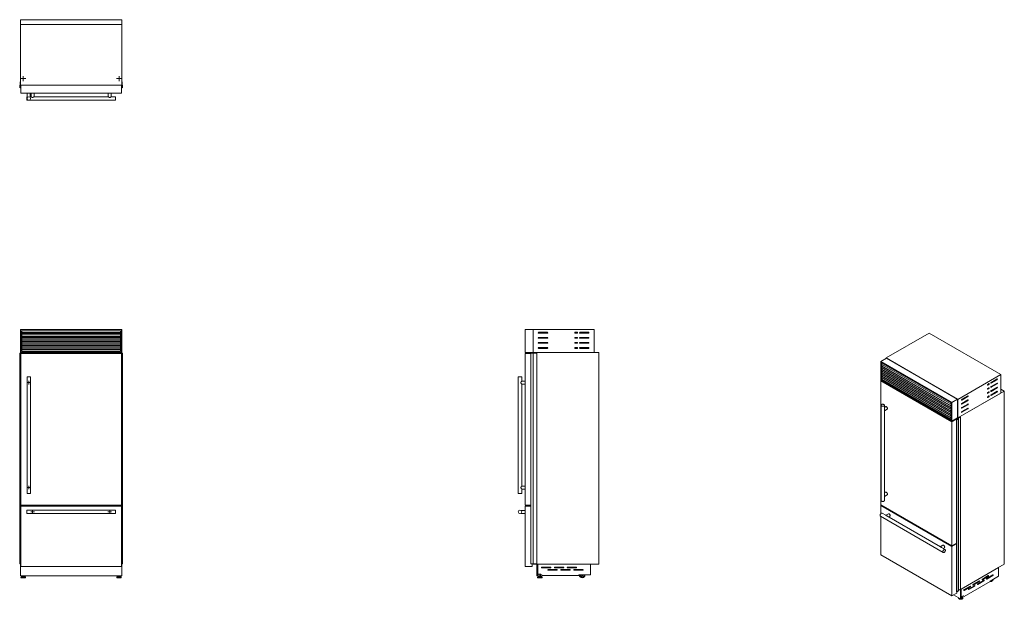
# Model space of a CAD drawing. Header units: millimetres. Extents: x 224 to 1064, y 149 to 645.
import ezdxf

# ---------------------------------------------------------------- set-up
doc = ezdxf.new("R2010")
doc.units = ezdxf.units.MM

# ---------------------------------------------------------------- blocks, each defined once
blk = doc.blocks.new('SW_CENTERMARKSYMBOL_0')
at = {"color": 0, "linetype": 'Continuous', "lineweight": 0}
for p, q in [((-0.5, 0), (-1.5, 0)), ((0, 0), (-0.25, 0)), ((0, 0.5), (0, 1.5)), ((0, 0), (0, 0.25)), ((0, 0), (0, -0.25)), ((0, 0), (0.25, 0)), ((0.5, 0), (1.5, 0)), ((0, -0.5), (0, -1.5))]:
    blk.add_line(p, q, dxfattribs=at)
blk = doc.blocks.new('SW_CENTERMARKSYMBOL_1')
at = {"color": 0, "linetype": 'Continuous', "lineweight": 0}
for p, q in [((-0.5, 0), (-1.5, 0)), ((0, 0), (-0.25, 0)), ((0, 0.5), (0, 1.5)), ((0, 0), (0, 0.25)), ((0, 0), (0, -0.25)), ((0, 0), (0.25, 0)), ((0.5, 0), (1.5, 0)), ((0, -0.5), (0, -1.5))]:
    blk.add_line(p, q, dxfattribs=at)
blk = doc.blocks.new('SW_CENTERMARKSYMBOL_2')
at = {"color": 0, "linetype": 'Continuous', "lineweight": 0}
for p, q in [((-0.5, 0), (-1.5, 0)), ((0, 0), (-0.25, 0)), ((0, 0.5), (0, 1.5)), ((0, 0), (0, 0.25)), ((0, 0), (0, -0.25)), ((0, 0), (0.25, 0)), ((0.5, 0), (1.5, 0)), ((0, -0.5), (0, -1.5))]:
    blk.add_line(p, q, dxfattribs=at)
blk = doc.blocks.new('SW_CENTERMARKSYMBOL_3')
at = {"color": 0, "linetype": 'Continuous', "lineweight": 0}
for p, q in [((-0.5, 0), (-1.5, 0)), ((0, 0), (-0.25, 0)), ((0, 0.5), (0, 1.5)), ((0, 0), (0, 0.25)), ((0, 0), (0, -0.25)), ((0, 0), (0.25, 0)), ((0.5, 0), (1.5, 0)), ((0, -0.5), (0, -1.5))]:
    blk.add_line(p, q, dxfattribs=at)
blk = doc.blocks.new('SW_CENTERMARKSYMBOL_4')
at = {"color": 0, "linetype": 'Continuous', "lineweight": 0}
for p, q in [((-0.5, 0), (-2.133, 0)), ((0, 0), (-0.25, 0)), ((0, 0.5), (0, 2.133)), ((0, 0), (0, 0.25)), ((0, 0), (0, -0.25)), ((0, 0), (0.25, 0)), ((0.5, 0), (2.133, 0)), ((0, -0.5), (0, -2.133))]:
    blk.add_line(p, q, dxfattribs=at)
blk = doc.blocks.new('SW_CENTERMARKSYMBOL_5')
at = {"color": 0, "linetype": 'Continuous', "lineweight": 0}
for p, q in [((-0.5, 0), (-2.133, 0)), ((0, 0), (-0.25, 0)), ((0, 0.5), (0, 2.133)), ((0, 0), (0, 0.25)), ((0, 0), (0, -0.25)), ((0, 0), (0.25, 0)), ((0.5, 0), (2.133, 0)), ((0, -0.5), (0, -2.133))]:
    blk.add_line(p, q, dxfattribs=at)

msp = doc.modelspace()

# ---------------------------------------------------------------- linework, layer by layer
at = {"color": 7, "linetype": 'Continuous', "lineweight": 15}
for p, q in [((310.82, 644.69), (224.22, 644.69)), ((224.22, 644.69), (224.22, 640.69)), ((224.22, 640.69), (224.22, 588.69)), ((310.82, 640.69), (224.22, 640.69)), ((310.82, 644.69), (310.82, 640.69)), ((310.82, 588.69), (310.82, 640.69)), ((223.58, 588.64), (223.58, 586.66)), ((223.98, 588.64), (223.58, 588.64)), ((224.08, 591.69), (224.08, 588.74)), ((224.22, 591.69), (224.08, 591.69)), ((224.22, 588.64), (224.22, 588.69)), ((224.22, 588.69), (310.82, 588.69)), ((310.47, 588.69), (224.58, 588.69)), ((224.58, 581.79), (224.58, 588.69)), ((310.47, 581.79), (310.47, 588.69)), ((310.97, 591.69), (310.82, 591.69)), ((310.82, 588.69), (310.82, 588.64)), ((310.97, 588.74), (310.97, 591.69)), ((311.47, 588.64), (311.07, 588.64)), ((311.47, 586.66), (311.47, 588.64)), ((223.58, 586.66), (223.77, 586.66)), ((223.78, 586.84), (223.78, 588.34)), ((223.79, 586.64), (223.79, 586.63)), ((223.88, 588.44), (224.58, 588.44)), ((224.52, 588.56), (224.32, 588.56)), ((224.58, 581.79), (310.47, 581.79)), ((230.08, 581.79), (230.08, 578.22)), ((232.58, 578.23), (232.58, 581.79)), ((233.33, 581.79), (233.33, 578.89)), ((235.83, 578.89), (235.83, 581.79)), ((299.22, 581.79), (299.22, 578.89)), ((301.72, 578.89), (301.72, 581.79)), ((310.47, 588.44), (311.17, 588.44)), ((310.73, 588.56), (310.53, 588.56)), ((311.26, 586.63), (311.26, 586.64)), ((311.27, 588.34), (311.27, 586.84)), ((311.28, 586.66), (311.47, 586.66)), ((230.08, 578.89), (229.58, 578.89)), ((229.58, 578.89), (229.58, 575.89)), ((229.58, 575.89), (305.47, 575.89)), ((233.33, 578.89), (232.58, 578.89)), ((299.22, 578.89), (235.82, 578.89)), ((305.47, 578.89), (301.72, 578.89)), ((305.47, 578.89), (305.47, 577.39)), ((305.47, 577.39), (305.47, 575.89)), ((224.22, 379.89), (224.22, 360.39)), ((224.22, 379.89), (224.58, 379.89)), ((224.58, 360.39), (224.58, 379.89)), ((224.58, 379.89), (310.47, 379.89)), ((309.57, 378.99), (225.48, 378.99)), ((225.48, 378.99), (225.48, 361.29)), ((309.57, 378.92), (225.48, 378.92)), ((225.48, 378.87), (309.57, 378.87)), ((309.57, 361.29), (309.57, 378.99)), ((310.47, 379.89), (310.82, 379.89)), ((310.47, 379.89), (310.47, 360.39)), ((310.82, 379.89), (310.82, 360.39)), ((655.18, 379.89), (655.18, 360.39)), ((655.18, 379.89), (662.07, 379.89)), ((662.07, 379.89), (662.07, 360.39)), ((662.07, 379.89), (714.08, 379.89)), ((714.08, 379.89), (714.08, 360.39)), ((225.48, 377.39), (309.57, 377.39)), ((225.48, 376.55), (309.57, 376.55)), ((309.57, 375.42), (225.48, 375.42)), ((225.48, 375.37), (309.57, 375.37)), ((225.48, 373.89), (309.57, 373.89)), ((225.48, 373.05), (309.57, 373.05)), ((309.57, 371.92), (225.48, 371.92)), ((225.48, 371.87), (309.57, 371.87)), ((225.48, 370.39), (309.57, 370.39)), ((674.08, 377.59), (666.88, 377.59)), ((666.88, 376.79), (674.08, 376.79)), ((674.08, 373.29), (666.88, 373.29)), ((666.88, 372.49), (674.08, 372.49)), ((699.57, 377.59), (698.07, 377.59)), ((698.07, 376.79), (699.57, 376.79)), ((699.57, 373.29), (698.07, 373.29)), ((698.07, 372.49), (699.57, 372.49)), ((709.27, 377.59), (702.07, 377.59)), ((702.07, 376.79), (709.27, 376.79)), ((709.27, 373.29), (702.07, 373.29)), ((702.07, 372.49), (709.27, 372.49)), ((1000.36, 376.92), (963.59, 355.69)), ((1061.59, 341.57), (1000.36, 376.92)), ((225.48, 369.55), (309.57, 369.55)), ((309.57, 368.42), (225.48, 368.42)), ((225.48, 368.37), (309.57, 368.37)), ((225.48, 366.89), (309.57, 366.89)), ((225.48, 366.05), (309.57, 366.05)), ((309.57, 364.92), (225.48, 364.92)), ((225.48, 364.87), (309.57, 364.87)), ((225.48, 363.39), (309.57, 363.39)), ((225.48, 362.55), (309.57, 362.55)), ((674.08, 368.99), (666.88, 368.99)), ((666.88, 368.19), (674.08, 368.19)), ((674.08, 364.69), (666.88, 364.69)), ((666.88, 363.89), (674.08, 363.89)), ((699.57, 368.99), (698.07, 368.99)), ((698.07, 368.19), (699.57, 368.19)), ((699.57, 364.69), (698.07, 364.69)), ((698.07, 363.89), (699.57, 363.89)), ((709.27, 368.99), (702.07, 368.99)), ((702.07, 368.19), (709.27, 368.19)), ((709.27, 364.69), (702.07, 364.69)), ((702.07, 363.89), (709.27, 363.89)), ((223.58, 179.92), (223.58, 359.89)), ((223.58, 359.89), (223.77, 359.89)), ((223.77, 179.92), (223.77, 359.89)), ((223.77, 359.89), (223.79, 359.89)), ((223.79, 179.92), (223.79, 359.89)), ((223.79, 359.89), (223.81, 359.89)), ((223.81, 179.92), (223.81, 359.89)), ((223.81, 359.89), (223.89, 359.89)), ((223.89, 179.92), (223.89, 359.89)), ((223.89, 359.89), (223.9, 359.89)), ((223.9, 179.92), (223.9, 359.89)), ((223.9, 359.89), (225.66, 359.89)), ((224.58, 360.39), (224.22, 360.39)), ((224.22, 360.39), (224.22, 359.89)), ((310.47, 360.39), (224.58, 360.39)), ((224.58, 359.59), (224.58, 229.99)), ((310.47, 359.59), (224.58, 359.59)), ((225.48, 361.29), (309.57, 361.29)), ((225.66, 359.59), (225.66, 359.89)), ((225.66, 359.89), (225.69, 359.89)), ((225.69, 359.59), (225.69, 359.89)), ((225.69, 359.59), (225.69, 359.89)), ((225.69, 359.89), (225.69, 359.89)), ((309.36, 359.89), (309.36, 359.59)), ((309.36, 359.59), (309.36, 359.89)), ((309.36, 359.89), (309.39, 359.89)), ((309.36, 359.89), (309.36, 359.89)), ((309.39, 359.59), (309.39, 359.89)), ((309.39, 359.89), (311.15, 359.89)), ((310.82, 360.39), (310.47, 360.39)), ((310.47, 229.99), (310.47, 359.59)), ((310.82, 360.39), (310.82, 359.89)), ((311.15, 359.89), (311.15, 179.92)), ((311.15, 359.89), (311.16, 359.89)), ((311.16, 179.92), (311.16, 359.89)), ((311.16, 359.89), (311.24, 359.89)), ((311.24, 179.92), (311.24, 359.89)), ((311.24, 359.89), (311.26, 359.89)), ((311.26, 179.92), (311.26, 359.89)), ((311.26, 359.89), (311.28, 359.89)), ((311.28, 179.92), (311.28, 359.89)), ((311.28, 359.89), (311.47, 359.89)), ((311.47, 179.92), (311.47, 359.89)), ((655.18, 360.39), (662.07, 360.39)), ((655.18, 229.99), (655.18, 359.59)), ((655.18, 359.59), (659.99, 359.59)), ((659.99, 359.89), (659.99, 179.92)), ((659.99, 359.89), (660.01, 359.89)), ((660.01, 179.92), (660.01, 359.89)), ((660.01, 359.89), (660.03, 359.89)), ((660.03, 179.92), (660.03, 359.89)), ((660.03, 359.89), (660.05, 359.89)), ((660.05, 179.92), (660.05, 359.89)), ((660.05, 359.89), (662.03, 359.89)), ((662.03, 179.92), (662.03, 359.89)), ((662.03, 359.89), (662.12, 359.89)), ((662.07, 360.39), (662.07, 359.89)), ((718.08, 360.39), (662.07, 360.39)), ((662.07, 360.39), (714.08, 360.39)), ((662.12, 179.92), (662.12, 359.89)), ((662.12, 359.89), (665.07, 359.89)), ((665.07, 179.92), (665.07, 359.89)), ((718.08, 179.42), (718.08, 360.39)), ((958.96, 352.73), (963.83, 355.55)), ((963.59, 355.69), (1024.82, 320.34)), ((963.59, 355.69), (963.59, 355.41)), ((1024.57, 320.48), (963.83, 355.55)), ((958.96, 352.73), (1019.7, 317.67)), ((958.96, 336.81), (958.96, 352.73)), ((1019.06, 317.3), (959.59, 351.63)), ((959.59, 351.63), (959.59, 337.18)), ((959.66, 351.57), (959.66, 351.59)), ((959.66, 350.36), (959.66, 351.57)), ((959.66, 350.36), (1019.06, 316.08)), ((959.66, 348.71), (959.66, 350.36)), ((959.66, 348.81), (1019.06, 314.52)), ((959.66, 347.51), (959.66, 348.71)), ((959.66, 347.51), (1019.06, 313.22)), ((959.66, 345.86), (959.66, 347.51)), ((959.66, 345.96), (1019.06, 311.67)), ((959.66, 344.65), (959.66, 345.86)), ((959.8, 348.94), (959.8, 350.28)), ((959.8, 348.94), (1019.06, 314.74)), ((959.8, 346.09), (959.8, 347.43)), ((959.8, 346.09), (1019.06, 311.88)), ((963.9, 346.58), (963.9, 346.36)), ((229.83, 339.59), (229.83, 239.99)), ((231.33, 339.59), (229.83, 339.59)), ((232.83, 339.59), (231.33, 339.59)), ((232.83, 239.99), (232.83, 339.59)), ((649.28, 339.59), (649.28, 239.99)), ((652.28, 339.59), (649.28, 339.59)), ((652.28, 335.83), (652.28, 339.59)), ((1019.7, 301.75), (958.96, 336.81)), ((958.96, 336.16), (959.52, 336.48)), ((959.66, 337.22), (959.59, 337.18)), ((959.59, 337.18), (1019.06, 302.85)), ((959.66, 344.65), (1019.06, 310.36)), ((959.66, 343), (959.66, 344.65)), ((959.66, 343.1), (1019.06, 308.81)), ((959.66, 341.79), (959.66, 343)), ((959.66, 341.79), (1019.06, 307.5)), ((959.66, 340.14), (959.66, 341.79)), ((959.66, 340.24), (1019.06, 305.95)), ((959.66, 338.93), (959.66, 340.14)), ((959.66, 338.93), (1019.06, 304.64)), ((959.66, 337.22), (959.66, 338.93)), ((959.66, 337.22), (959.99, 337.41)), ((1019.06, 302.93), (959.66, 337.22)), ((959.8, 343.23), (959.8, 344.57)), ((959.8, 343.23), (1019.06, 309.02)), ((959.8, 340.37), (959.8, 341.71)), ((959.8, 340.37), (1019.06, 306.16)), ((959.8, 337.51), (959.8, 338.85)), ((959.8, 337.51), (1019.06, 303.31)), ((962.28, 338.73), (962.46, 338.84)), ((963.9, 343.72), (963.9, 343.51)), ((963.9, 340.86), (963.9, 340.65)), ((1024.82, 320.34), (1061.59, 341.57)), ((1058.2, 337.73), (1053.1, 334.79)), ((1053.1, 334.14), (1058.2, 337.08)), ((1061.59, 341.57), (1061.59, 325.65)), ((655.18, 335.84), (652.26, 335.84)), ((652.26, 333.34), (655.18, 333.34)), ((652.28, 246.23), (652.28, 333.35)), ((1019.7, 301.09), (958.96, 336.16)), ((958.96, 336.16), (958.96, 230.33)), ((1051.34, 333.77), (1050.28, 333.16)), ((1050.28, 332.5), (1051.34, 333.12)), ((1051.34, 330.26), (1050.28, 329.65)), ((1050.28, 328.99), (1051.34, 329.61)), ((1058.2, 334.22), (1053.1, 331.28)), ((1053.1, 330.63), (1058.2, 333.57)), ((1058.2, 330.71), (1053.1, 327.77)), ((1053.1, 327.12), (1058.2, 330.05)), ((1064.42, 327.28), (1061.59, 328.91)), ((1019.7, 317.67), (1024.57, 320.48)), ((1024.57, 304.56), (1024.57, 320.48)), ((1064.42, 327.28), (1024.82, 304.42)), ((1024.82, 304.42), (1061.59, 325.65)), ((1024.82, 320.34), (1024.82, 304.42)), ((1033.31, 323.36), (1028.22, 320.42)), ((1028.22, 319.77), (1033.31, 322.71)), ((1033.31, 319.85), (1028.22, 316.91)), ((1051.34, 326.75), (1050.28, 326.14)), ((1050.28, 325.48), (1051.34, 326.09)), ((1051.34, 323.24), (1050.28, 322.62)), ((1050.28, 321.97), (1051.34, 322.58)), ((1058.2, 327.2), (1053.1, 324.26)), ((1053.1, 323.6), (1058.2, 326.54)), ((1064.42, 179.51), (1064.42, 327.28)), ((959.12, 315.27), (959.12, 233.95)), ((962.12, 311.73), (962.12, 315.27)), ((963.1, 314.07), (962.12, 313.5)), ((962.12, 310.61), (964.35, 311.91)), ((1019.06, 302.85), (1019.06, 317.3)), ((1019.7, 317.67), (1019.7, 301.75)), ((1028.22, 316.26), (1033.31, 319.2)), ((1033.31, 316.34), (1028.22, 313.4)), ((1028.22, 312.75), (1033.31, 315.69)), ((1033.31, 312.83), (1028.22, 309.89)), ((1028.22, 309.24), (1033.31, 312.18)), ((962.12, 238.57), (962.12, 310.65)), ((1019.7, 301.75), (1024.57, 304.56)), ((1019.7, 301.09), (1023.87, 303.5)), ((1023.87, 303.5), (1023.3, 303.83)), ((1023.62, 303.03), (1023.62, 156.07)), ((1023.63, 303.64), (1023.63, 304.02)), ((1023.65, 156.04), (1023.65, 302.99)), ((1023.67, 302.99), (1023.68, 302.99)), ((1023.67, 156.04), (1023.67, 302.99)), ((1023.68, 156.04), (1023.68, 302.99)), ((1023.71, 302.99), (1023.85, 302.92)), ((1023.71, 156.04), (1023.71, 302.99)), ((1024.89, 303.68), (1023.83, 303.07)), ((1023.85, 302.92), (1025.25, 303.73)), ((1023.85, 155.96), (1023.85, 302.92)), ((1023.87, 303.09), (1023.87, 303.5)), ((1024.04, 304.26), (1024.89, 303.77)), ((1024.28, 304.2), (1024.11, 304.3)), ((1024.26, 304.19), (1024.28, 304.2)), ((1024.35, 304.15), (1024.26, 304.19)), ((1024.28, 304.19), (1024.28, 304.2)), ((1024.47, 304.21), (1024.35, 304.15)), ((1024.54, 304.17), (1024.47, 304.21)), ((1024.5, 304.15), (1024.54, 304.17)), ((1024.5, 304.09), (1024.5, 304.15)), ((1024.66, 304), (1024.52, 304.08)), ((1024.54, 304.07), (1024.54, 304.17)), ((1024.82, 304.42), (1024.57, 304.56)), ((1026.94, 305.24), (1024.79, 303.99)), ((1024.82, 304.42), (1024.82, 304.01)), ((1024.96, 303.97), (1027.05, 305.17)), ((1025.25, 303.73), (1024.96, 303.89)), ((1025.25, 156.77), (1025.25, 303.73)), ((1027.05, 305.17), (1026.94, 305.24)), ((1027.05, 158.22), (1027.05, 305.17)), ((1019.7, 195.27), (1019.7, 301.09)), ((655.18, 246.24), (652.26, 246.24)), ((232.83, 239.99), (229.83, 239.99)), ((650.77, 239.99), (649.28, 239.99)), ((652.28, 239.99), (650.77, 239.99)), ((652.26, 243.74), (655.18, 243.74)), ((652.28, 239.99), (652.28, 243.75)), ((963.1, 240.91), (962.12, 240.34)), ((962.12, 237.45), (964.35, 238.74)), ((962.12, 233.95), (962.12, 237.49)), ((224.58, 229.99), (310.47, 229.99)), ((224.58, 229.19), (224.58, 177.59)), ((310.47, 229.19), (224.58, 229.19)), ((225.66, 229.19), (225.66, 229.99)), ((225.69, 229.19), (225.69, 229.99)), ((225.69, 229.19), (225.69, 229.99)), ((309.36, 229.99), (309.36, 229.19)), ((309.36, 229.19), (309.36, 229.99)), ((309.39, 229.19), (309.39, 229.99)), ((310.47, 177.59), (310.47, 229.19)), ((655.18, 229.99), (659.99, 229.99)), ((655.18, 177.59), (655.18, 229.19)), ((655.18, 229.19), (659.99, 229.19)), ((958.96, 230.33), (1019.7, 195.27)), ((958.96, 229.68), (959.52, 230.01)), ((958.96, 229.68), (958.96, 222.64)), ((1019.7, 194.62), (958.96, 229.68)), ((305.47, 225.69), (229.58, 225.69)), ((229.58, 225.69), (229.58, 224.19)), ((229.58, 224.19), (229.58, 222.69)), ((229.58, 222.69), (305.47, 222.69)), ((305.47, 225.69), (305.47, 222.69)), ((655.18, 225.44), (651.61, 225.44)), ((651.61, 222.94), (651.62, 222.94)), ((651.62, 222.94), (655.18, 222.94)), ((958.63, 220.46), (1012.3, 189.48)), ((958.96, 220.27), (958.96, 187.55)), ((963.2, 221.29), (960.13, 223.06)), ((965.4, 222.6), (963.16, 221.31)), ((1009.8, 194.39), (964.13, 220.75)), ((965.67, 219.86), (966.65, 220.43)), ((1012, 195.7), (1009.76, 194.41)), ((1013.8, 192.08), (1010.73, 193.85)), ((1012.26, 192.96), (1013.25, 193.53)), ((1019.7, 195.27), (1023.62, 197.54)), ((1019.7, 194.62), (1023.62, 196.88)), ((1019.7, 152.48), (1019.7, 194.62)), ((1023.62, 197.16), (1023.3, 197.35)), ((958.96, 187.55), (1019.7, 152.48)), ((223.58, 179.92), (223.77, 179.92)), ((223.77, 179.92), (223.79, 179.92)), ((223.79, 179.92), (223.81, 179.92)), ((223.81, 179.92), (223.89, 179.92)), ((223.89, 179.92), (223.9, 179.92)), ((223.9, 179.92), (224.58, 179.92)), ((224.22, 179.92), (224.22, 179.42)), ((224.22, 179.42), (224.58, 179.42)), ((224.22, 171.12), (224.22, 179.4)), ((224.22, 179.4), (224.25, 179.4)), ((224.25, 179.4), (224.25, 179.42)), ((224.32, 179.42), (224.32, 169.42)), ((224.58, 177.59), (310.47, 177.59)), ((233.93, 177.52), (241.12, 177.52)), ((243.93, 177.52), (251.12, 177.52)), ((253.93, 177.52), (261.12, 177.52)), ((263.93, 177.52), (271.12, 177.52)), ((273.93, 177.52), (281.12, 177.52)), ((283.93, 177.52), (291.12, 177.52)), ((293.93, 177.52), (301.13, 177.52)), ((310.47, 179.92), (311.15, 179.92)), ((310.47, 179.42), (310.82, 179.42)), ((310.73, 169.42), (310.73, 179.42)), ((310.81, 179.42), (310.81, 179.4)), ((310.81, 179.4), (310.82, 179.4)), ((310.82, 179.92), (310.82, 179.42)), ((310.82, 171.12), (310.82, 179.4)), ((311.15, 179.92), (311.16, 179.92)), ((311.16, 179.92), (311.24, 179.92)), ((311.24, 179.92), (311.26, 179.92)), ((311.26, 179.92), (311.28, 179.92)), ((311.28, 179.92), (311.47, 179.92)), ((655.18, 177.59), (661.08, 177.59)), ((659.99, 179.92), (660.01, 179.92)), ((660.01, 179.92), (660.03, 179.92)), ((660.03, 179.92), (660.05, 179.92)), ((660.05, 179.92), (662.03, 179.92)), ((661.08, 177.59), (661.08, 179.92)), ((662.03, 179.92), (662.12, 179.92)), ((662.07, 179.92), (662.07, 179.42)), ((718.08, 179.42), (662.07, 179.42)), ((662.12, 179.92), (665.07, 179.92)), ((665.28, 169.42), (665.28, 179.42)), ((665.98, 169.42), (665.98, 179.42)), ((666.07, 179.42), (666.07, 179.4)), ((666.07, 171.12), (666.07, 179.4)), ((711.12, 179.4), (666.07, 179.4)), ((676.77, 177.1), (669.58, 177.1)), ((687.77, 177.1), (680.58, 177.1)), ((698.78, 177.1), (691.58, 177.1)), ((711.12, 179.42), (711.12, 179.4)), ((711.12, 179.4), (711.12, 170.3)), ((1064.42, 179.51), (1025.25, 156.89)), ((1059.48, 176.66), (1027.64, 158.27)), ((1059.5, 176.65), (1027.65, 158.27)), ((1059.48, 176.66), (1059.5, 176.65)), ((1059.48, 176.66), (1059.48, 176.66)), ((1059.5, 176.65), (1059.5, 169.22)), ((224.22, 171.12), (224.32, 171.12)), ((224.22, 169.72), (224.22, 171.12)), ((224.22, 169.72), (224.32, 169.72)), ((224.32, 169.42), (310.73, 169.42)), ((224.69, 168.23), (224.69, 168.04)), ((225.3, 168.92), (224.73, 168.33)), ((225.41, 168.96), (227.74, 168.96)), ((225.55, 169.42), (225.55, 168.96)), ((225.74, 169.28), (225.74, 168.96)), ((225.74, 169.28), (227.41, 169.28)), ((226.08, 169.42), (226.08, 169.28)), ((227.07, 169.28), (227.07, 169.42)), ((227.41, 168.96), (227.41, 169.28)), ((227.6, 169.42), (227.6, 168.96)), ((228.42, 168.33), (227.85, 168.92)), ((228.46, 168.04), (228.46, 168.23)), ((306.59, 168.23), (306.59, 168.04)), ((307.2, 168.92), (306.63, 168.33)), ((309.64, 168.96), (307.31, 168.96)), ((307.45, 169.42), (307.45, 168.96)), ((307.64, 169.28), (307.64, 168.96)), ((309.31, 169.28), (307.64, 169.28)), ((307.98, 169.42), (307.98, 169.28)), ((308.97, 169.28), (308.97, 169.42)), ((309.31, 168.96), (309.31, 169.28)), ((309.5, 169.42), (309.5, 168.96)), ((310.32, 168.33), (309.75, 168.92)), ((310.36, 168.04), (310.36, 168.23)), ((310.73, 171.12), (310.82, 171.12)), ((310.73, 169.72), (310.82, 169.72)), ((310.82, 169.72), (310.82, 171.12)), ((665.28, 169.42), (665.98, 169.42)), ((665.9, 168.23), (665.9, 168.04)), ((666.51, 168.92), (665.94, 168.33)), ((668.36, 171.12), (666.07, 171.12)), ((668.95, 168.96), (666.62, 168.96)), ((666.95, 169.28), (666.95, 168.96)), ((668.62, 169.28), (666.95, 169.28)), ((667.29, 171.12), (667.29, 169.28)), ((668.28, 169.28), (668.28, 171.12)), ((669.76, 169.72), (668.36, 171.12)), ((668.62, 168.96), (668.62, 169.28)), ((669.63, 168.33), (669.06, 168.92)), ((669.58, 176.3), (676.77, 176.3)), ((669.67, 168.04), (669.67, 168.23)), ((669.76, 169.72), (701.11, 169.72)), ((682.27, 175.1), (675.07, 175.1)), ((675.07, 174.3), (682.27, 174.3)), ((680.58, 176.3), (687.77, 176.3)), ((693.27, 175.1), (686.08, 175.1)), ((686.08, 174.3), (693.27, 174.3)), ((691.58, 176.3), (698.78, 176.3)), ((704.27, 175.1), (697.08, 175.1)), ((697.08, 174.3), (704.27, 174.3)), ((701.11, 170.3), (701.11, 169.72)), ((711.12, 170.3), (701.11, 170.3)), ((1050.77, 169.74), (1045.68, 166.8)), ((1045.68, 166.14), (1050.77, 169.08)), ((1054.66, 170.35), (1049.57, 167.41)), ((1049.57, 166.76), (1054.66, 169.7)), ((1059.5, 169.22), (1052.43, 165.14)), ((224.84, 167.89), (228.31, 167.89)), ((310.21, 167.89), (306.74, 167.89)), ((669.52, 167.89), (666.05, 167.89)), ((1035.22, 160.76), (1030.13, 157.82)), ((1030.13, 157.16), (1035.22, 160.1)), ((1030.26, 151.87), (1052.43, 164.67)), ((1039.11, 161.37), (1034.01, 158.43)), ((1034.01, 157.78), (1039.11, 160.71)), ((1042.99, 165.25), (1037.9, 162.31)), ((1037.9, 161.65), (1042.99, 164.59)), ((1046.88, 165.86), (1041.79, 162.92)), ((1041.79, 162.27), (1046.88, 165.2)), ((1052.43, 165.14), (1052.43, 164.67)), ((1019.7, 152.48), (1023.87, 154.89)), ((1021.06, 153.27), (1027.01, 149.83)), ((1023.67, 156.04), (1023.68, 156.04)), ((1023.71, 156.04), (1023.85, 155.96)), ((1023.85, 155.96), (1025.25, 156.77)), ((1023.87, 154.89), (1023.87, 155.98)), ((1025.25, 157.18), (1027.05, 158.22)), ((1027.01, 149.83), (1027.01, 157.92)), ((1027.51, 150.12), (1027.51, 158.2)), ((1027.51, 151.59), (1027.65, 151.51)), ((1027.64, 158.27), (1027.64, 158.27)), ((1027.64, 158.27), (1027.65, 158.27)), ((1027.65, 151.51), (1027.65, 158.27)), ((1029.27, 152.44), (1027.65, 151.51)), ((1028.03, 151.4), (1028.03, 151.66)), ((1028.54, 151.61), (1028.2, 151.82)), ((1030.26, 151.87), (1029.27, 152.44)), ((1029.27, 152.44), (1030.26, 151.87)), ((1025.31, 150.8), (1025.31, 150.65)), ((1025.32, 150.77), (1025.31, 150.8)), ((1025.32, 150.62), (1025.31, 150.65)), ((1025.32, 150.81), (1025.32, 150.77)), ((1027.01, 149.83), (1027.51, 150.12)), ((1029.08, 150.65), (1029.08, 150.8))]:
    msp.add_line(p, q, dxfattribs=at)
at = {"color": 8, "linetype": 'Continuous', "lineweight": 15}
for p, q in [((959.66, 351.57), (1019.06, 317.28)), ((959.66, 348.71), (1019.06, 314.43)), ((959.66, 345.86), (1019.06, 311.57)), ((959.66, 343), (1019.06, 308.71)), ((959.66, 340.14), (1019.06, 305.85)), ((1057.63, 337.4), (1058.2, 337.08)), ((1049.99, 332.67), (1050.28, 332.5)), ((1049.99, 329.16), (1050.28, 328.99)), ((1050.77, 333.44), (1051.34, 333.12)), ((1050.77, 329.93), (1051.34, 329.61)), ((1052.82, 334.3), (1053.1, 334.14)), ((1052.82, 330.79), (1053.1, 330.63)), ((1057.63, 333.89), (1058.2, 333.57)), ((1057.63, 330.38), (1058.2, 330.05)), ((1027.93, 319.93), (1028.22, 319.77)), ((1032.74, 323.04), (1033.31, 322.71)), ((1032.74, 319.53), (1033.31, 319.2)), ((1049.99, 325.65), (1050.28, 325.48)), ((1049.99, 322.13), (1050.28, 321.97)), ((1050.77, 326.42), (1051.34, 326.09)), ((1050.77, 322.91), (1051.34, 322.58)), ((1052.82, 327.28), (1053.1, 327.12)), ((1052.82, 323.77), (1053.1, 323.6)), ((1057.63, 326.87), (1058.2, 326.54)), ((1027.93, 316.42), (1028.22, 316.26)), ((1027.93, 312.91), (1028.22, 312.75)), ((1032.74, 316.01), (1033.31, 315.69)), ((1032.74, 312.5), (1033.31, 312.18)), ((1024.89, 303.68), (1024.89, 303.77)), ((1024.96, 303.89), (1024.96, 303.97)), ((1027.93, 309.4), (1028.22, 309.24)), ((224.69, 168.23), (228.46, 168.23)), ((224.73, 168.33), (228.42, 168.33)), ((225.3, 168.92), (227.85, 168.92)), ((310.36, 168.23), (306.59, 168.23)), ((310.32, 168.33), (306.63, 168.33)), ((309.75, 168.92), (307.2, 168.92)), ((669.67, 168.23), (665.9, 168.23)), ((669.63, 168.33), (665.94, 168.33)), ((669.06, 168.92), (666.51, 168.92)), ((1050.21, 169.41), (1050.77, 169.08)), ((1054.1, 170.02), (1054.66, 169.7)), ((224.69, 168.04), (228.46, 168.04)), ((310.36, 168.04), (306.59, 168.04)), ((669.67, 168.04), (665.9, 168.04)), ((1034.65, 160.43), (1035.22, 160.1)), ((1037.62, 161.82), (1037.9, 161.65)), ((1038.54, 161.04), (1039.11, 160.71)), ((1041.51, 162.43), (1041.79, 162.27)), ((1042.43, 164.92), (1042.99, 164.59)), ((1045.4, 166.31), (1045.68, 166.14)), ((1046.32, 165.53), (1046.88, 165.2)), ((1049.29, 166.92), (1049.57, 166.76)), ((1029.84, 157.33), (1030.13, 157.16)), ((1033.73, 157.94), (1034.01, 157.78))]:
    msp.add_line(p, q, dxfattribs=at)
at = {"color": 7, "linetype": 'Continuous', "lineweight": 15, "flags": 128}
for points in [[(1058.2, 337.08), (1058.28, 337.14), (1058.36, 337.24), (1058.42, 337.34), (1058.47, 337.46), (1058.48, 337.57), (1058.47, 337.66), (1058.42, 337.73), (1058.36, 337.76), (1058.28, 337.76), (1058.2, 337.73)], [(1050.28, 333.16), (1050.19, 333.09), (1050.11, 333), (1050.05, 332.89), (1050.01, 332.78), (1049.99, 332.67), (1050.01, 332.58), (1050.05, 332.51), (1050.11, 332.47), (1050.19, 332.47), (1050.28, 332.5)], [(1050.28, 329.65), (1050.19, 329.58), (1050.11, 329.49), (1050.05, 329.38), (1050.01, 329.27), (1049.99, 329.16), (1050.01, 329.06), (1050.05, 329), (1050.11, 328.96), (1050.19, 328.96), (1050.28, 328.99)], [(1051.34, 333.12), (1051.42, 333.18), (1051.5, 333.28), (1051.57, 333.38), (1051.61, 333.5), (1051.62, 333.61), (1051.61, 333.7), (1051.57, 333.77), (1051.5, 333.8), (1051.42, 333.8), (1051.34, 333.77)], [(1051.34, 329.61), (1051.42, 329.67), (1051.5, 329.76), (1051.57, 329.87), (1051.61, 329.99), (1051.62, 330.1), (1051.61, 330.19), (1051.57, 330.26), (1051.5, 330.29), (1051.42, 330.29), (1051.34, 330.26)], [(1053.1, 334.79), (1053.02, 334.72), (1052.94, 334.63), (1052.88, 334.52), (1052.84, 334.41), (1052.82, 334.3), (1052.84, 334.21), (1052.88, 334.14), (1052.94, 334.1), (1053.02, 334.1), (1053.1, 334.14)], [(1053.1, 331.28), (1053.02, 331.21), (1052.94, 331.12), (1052.88, 331.01), (1052.84, 330.9), (1052.82, 330.79), (1052.84, 330.7), (1052.88, 330.63), (1052.94, 330.59), (1053.02, 330.59), (1053.1, 330.63)], [(1058.2, 333.57), (1058.28, 333.63), (1058.36, 333.72), (1058.42, 333.83), (1058.47, 333.95), (1058.48, 334.06), (1058.47, 334.15), (1058.42, 334.22), (1058.36, 334.25), (1058.28, 334.25), (1058.2, 334.22)], [(1058.2, 330.05), (1058.28, 330.12), (1058.36, 330.21), (1058.42, 330.32), (1058.47, 330.44), (1058.48, 330.54), (1058.47, 330.64), (1058.42, 330.71), (1058.36, 330.74), (1058.28, 330.74), (1058.2, 330.71)], [(1028.22, 320.42), (1028.13, 320.36), (1028.05, 320.27), (1027.99, 320.16), (1027.95, 320.04), (1027.93, 319.93), (1027.95, 319.84), (1027.99, 319.77), (1028.05, 319.74), (1028.13, 319.74), (1028.22, 319.77)], [(1033.31, 322.71), (1033.4, 322.78), (1033.48, 322.87), (1033.54, 322.98), (1033.58, 323.09), (1033.59, 323.2), (1033.58, 323.29), (1033.54, 323.36), (1033.48, 323.4), (1033.4, 323.4), (1033.31, 323.36)], [(1033.31, 319.2), (1033.4, 319.26), (1033.48, 319.36), (1033.54, 319.47), (1033.58, 319.58), (1033.59, 319.69), (1033.58, 319.78), (1033.54, 319.85), (1033.48, 319.89), (1033.4, 319.89), (1033.31, 319.85)], [(1050.28, 326.14), (1050.19, 326.07), (1050.11, 325.98), (1050.05, 325.87), (1050.01, 325.75), (1049.99, 325.65), (1050.01, 325.55), (1050.05, 325.49), (1050.11, 325.45), (1050.19, 325.45), (1050.28, 325.48)], [(1050.28, 322.62), (1050.19, 322.56), (1050.11, 322.47), (1050.05, 322.36), (1050.01, 322.24), (1049.99, 322.13), (1050.01, 322.04), (1050.05, 321.97), (1050.11, 321.94), (1050.19, 321.94), (1050.28, 321.97)], [(1051.34, 326.09), (1051.42, 326.16), (1051.5, 326.25), (1051.57, 326.36), (1051.61, 326.48), (1051.62, 326.58), (1051.61, 326.68), (1051.57, 326.75), (1051.5, 326.78), (1051.42, 326.78), (1051.34, 326.75)], [(1051.34, 322.58), (1051.42, 322.65), (1051.5, 322.74), (1051.57, 322.85), (1051.61, 322.96), (1051.62, 323.07), (1051.61, 323.17), (1051.57, 323.23), (1051.5, 323.27), (1051.42, 323.27), (1051.34, 323.24)], [(1053.1, 327.77), (1053.02, 327.7), (1052.94, 327.61), (1052.88, 327.5), (1052.84, 327.39), (1052.82, 327.28), (1052.84, 327.19), (1052.88, 327.12), (1052.94, 327.08), (1053.02, 327.08), (1053.1, 327.12)], [(1053.1, 324.26), (1053.02, 324.19), (1052.94, 324.1), (1052.88, 323.99), (1052.84, 323.88), (1052.82, 323.77), (1052.84, 323.67), (1052.88, 323.61), (1052.94, 323.57), (1053.02, 323.57), (1053.1, 323.6)], [(1058.2, 326.54), (1058.28, 326.61), (1058.36, 326.7), (1058.42, 326.81), (1058.47, 326.92), (1058.48, 327.03), (1058.47, 327.13), (1058.42, 327.19), (1058.36, 327.23), (1058.28, 327.23), (1058.2, 327.2)], [(959.56, 314.66), (959.41, 314.76), (959.29, 314.88), (959.2, 315), (959.14, 315.13), (959.12, 315.26), (959.13, 315.39), (959.18, 315.52), (959.26, 315.64), (959.37, 315.76), (959.52, 315.86), (959.68, 315.95), (959.88, 316.03), (960.08, 316.08), (960.3, 316.12), (960.53, 316.14), (960.76, 316.14), (960.99, 316.11), (961.2, 316.07), (961.41, 316.01), (961.59, 315.93), (961.76, 315.84), (961.89, 315.73), (962, 315.61), (962.07, 315.49), (962.11, 315.36), (962.11, 315.22), (962.08, 315.09), (962.02, 314.97), (961.92, 314.85), (961.79, 314.74), (961.64, 314.64), (961.46, 314.56), (961.26, 314.49), (961.04, 314.44), (960.82, 314.42), (960.59, 314.41), (960.36, 314.42), (960.14, 314.45), (959.93, 314.51), (959.73, 314.58), (959.56, 314.66)], [(964.35, 311.91), (964.37, 311.91), (964.46, 311.99), (964.53, 312.1), (964.58, 312.24), (964.61, 312.39), (964.61, 312.57), (964.58, 312.75), (964.53, 312.94), (964.46, 313.14), (964.37, 313.33), (964.25, 313.51), (964.13, 313.67), (963.99, 313.81), (963.84, 313.94), (963.69, 314.03), (963.54, 314.09), (963.4, 314.13), (963.26, 314.12), (963.14, 314.09), (963.1, 314.07)], [(1028.22, 316.91), (1028.13, 316.85), (1028.05, 316.75), (1027.99, 316.65), (1027.95, 316.53), (1027.93, 316.42), (1027.95, 316.33), (1027.99, 316.26), (1028.05, 316.23), (1028.13, 316.22), (1028.22, 316.26)], [(1028.22, 313.4), (1028.13, 313.34), (1028.05, 313.24), (1027.99, 313.13), (1027.95, 313.02), (1027.93, 312.91), (1027.95, 312.82), (1027.99, 312.75), (1028.05, 312.71), (1028.13, 312.71), (1028.22, 312.75)], [(1033.31, 315.69), (1033.4, 315.75), (1033.48, 315.85), (1033.54, 315.95), (1033.58, 316.07), (1033.59, 316.18), (1033.58, 316.27), (1033.54, 316.34), (1033.48, 316.37), (1033.4, 316.38), (1033.31, 316.34)], [(1033.31, 312.18), (1033.4, 312.24), (1033.48, 312.33), (1033.54, 312.44), (1033.58, 312.56), (1033.59, 312.67), (1033.58, 312.76), (1033.54, 312.83), (1033.48, 312.86), (1033.4, 312.86), (1033.31, 312.83)], [(1024.52, 304.08), (1024.51, 304.09), (1024.5, 304.1), (1024.49, 304.11), (1024.49, 304.12), (1024.49, 304.13), (1024.49, 304.14), (1024.5, 304.14), (1024.5, 304.15)], [(1028.22, 309.89), (1028.13, 309.82), (1028.05, 309.73), (1027.99, 309.62), (1027.95, 309.51), (1027.93, 309.4), (1027.95, 309.31), (1027.99, 309.24), (1028.05, 309.2), (1028.13, 309.2), (1028.22, 309.24)], [(964.35, 238.74), (964.37, 238.75), (964.46, 238.83), (964.53, 238.94), (964.58, 239.07), (964.61, 239.23), (964.61, 239.4), (964.58, 239.59), (964.53, 239.78), (964.46, 239.97), (964.37, 240.16), (964.25, 240.34), (964.13, 240.51), (963.99, 240.65), (963.84, 240.77), (963.69, 240.87), (963.54, 240.93), (963.4, 240.96), (963.26, 240.96), (963.14, 240.93), (963.1, 240.91)], [(961.68, 233.33), (961.5, 233.25), (961.31, 233.18), (961.1, 233.13), (960.87, 233.09), (960.65, 233.08), (960.42, 233.09), (960.19, 233.12), (959.98, 233.16), (959.78, 233.23), (959.6, 233.31), (959.44, 233.41), (959.31, 233.52), (959.22, 233.64), (959.15, 233.77), (959.12, 233.9), (959.12, 233.95)], [(962.12, 233.95), (962.12, 233.93), (962.09, 233.8), (962.04, 233.67), (961.95, 233.55), (961.83, 233.44), (961.68, 233.33)], [(960.13, 223.06), (960.09, 223.08), (959.96, 223.12), (959.81, 223.13), (959.66, 223.1), (959.5, 223.05), (959.34, 222.96), (959.18, 222.85), (959.02, 222.71), (958.87, 222.54), (958.74, 222.36), (958.62, 222.17), (958.51, 221.96), (958.43, 221.75), (958.37, 221.55), (958.33, 221.34), (958.32, 221.15)], [(958.32, 221.15), (958.33, 220.97), (958.37, 220.81), (958.43, 220.67), (958.51, 220.55), (958.62, 220.47), (958.63, 220.46)], [(966.65, 220.43), (966.66, 220.44), (966.76, 220.52), (966.83, 220.63), (966.88, 220.76), (966.91, 220.92), (966.91, 221.09), (966.88, 221.28), (966.83, 221.47), (966.76, 221.66), (966.66, 221.85), (966.55, 222.03), (966.42, 222.2), (966.28, 222.34), (966.14, 222.46), (965.99, 222.56), (965.84, 222.62), (965.7, 222.65), (965.56, 222.65), (965.44, 222.62), (965.4, 222.6)], [(1013.25, 193.53), (1013.26, 193.54), (1013.36, 193.62), (1013.43, 193.73), (1013.48, 193.86), (1013.51, 194.02), (1013.51, 194.19), (1013.48, 194.38), (1013.43, 194.57), (1013.36, 194.76), (1013.26, 194.95), (1013.15, 195.13), (1013.02, 195.3), (1012.88, 195.44), (1012.74, 195.56), (1012.59, 195.66), (1012.44, 195.72), (1012.29, 195.75), (1012.16, 195.75), (1012.04, 195.72), (1012, 195.7)], [(1013.05, 192), (1012.89, 191.89), (1012.73, 191.76), (1012.58, 191.6), (1012.44, 191.43), (1012.31, 191.24), (1012.21, 191.03), (1012.12, 190.82), (1012.05, 190.62), (1012.01, 190.41), (1011.99, 190.21), (1012, 190.03), (1012.03, 189.86), (1012.08, 189.72), (1012.16, 189.6), (1012.26, 189.51), (1012.37, 189.44), (1012.51, 189.41), (1012.65, 189.41), (1012.81, 189.45), (1012.97, 189.51), (1013.13, 189.6), (1013.29, 189.72), (1013.45, 189.87), (1013.59, 190.04), (1013.72, 190.22), (1013.84, 190.42), (1013.94, 190.63), (1014.02, 190.84), (1014.07, 191.04), (1014.1, 191.25), (1014.11, 191.44), (1014.09, 191.61), (1014.05, 191.77), (1013.98, 191.9), (1013.89, 192.01), (1013.78, 192.08), (1013.66, 192.13), (1013.52, 192.15), (1013.37, 192.13), (1013.21, 192.08), (1013.05, 192)], [(233.7, 177.59), (233.8, 177.54), (233.93, 177.52)], [(241.12, 177.52), (241.25, 177.54), (241.35, 177.59)], [(243.7, 177.59), (243.8, 177.54), (243.93, 177.52)], [(251.12, 177.52), (251.25, 177.54), (251.35, 177.59)], [(253.7, 177.59), (253.8, 177.54), (253.93, 177.52)], [(261.12, 177.52), (261.25, 177.54), (261.35, 177.59)], [(263.7, 177.59), (263.8, 177.54), (263.93, 177.52)], [(271.12, 177.52), (271.25, 177.54), (271.35, 177.59)], [(273.7, 177.59), (273.8, 177.54), (273.93, 177.52)], [(281.12, 177.52), (281.25, 177.54), (281.35, 177.59)], [(283.7, 177.59), (283.8, 177.54), (283.93, 177.52)], [(291.12, 177.52), (291.25, 177.54), (291.35, 177.59)], [(293.7, 177.59), (293.8, 177.54), (293.93, 177.52)], [(301.13, 177.52), (301.25, 177.54), (301.35, 177.59)], [(1050.77, 169.08), (1050.86, 169.15), (1050.94, 169.24), (1051, 169.35), (1051.04, 169.46), (1051.06, 169.57), (1051.04, 169.67), (1051, 169.73), (1050.94, 169.77), (1050.86, 169.77), (1050.77, 169.74)], [(1054.66, 169.7), (1054.75, 169.76), (1054.83, 169.85), (1054.89, 169.96), (1054.93, 170.08), (1054.94, 170.19), (1054.93, 170.28), (1054.89, 170.35), (1054.83, 170.38), (1054.75, 170.38), (1054.66, 170.35)], [(1035.22, 160.1), (1035.3, 160.17), (1035.38, 160.26), (1035.45, 160.37), (1035.49, 160.48), (1035.5, 160.59), (1035.49, 160.69), (1035.45, 160.75), (1035.38, 160.79), (1035.3, 160.79), (1035.22, 160.76)], [(1037.9, 162.31), (1037.82, 162.24), (1037.74, 162.15), (1037.67, 162.04), (1037.63, 161.93), (1037.62, 161.82), (1037.63, 161.72), (1037.67, 161.66), (1037.74, 161.62), (1037.82, 161.62), (1037.9, 161.65)], [(1039.11, 160.71), (1039.19, 160.78), (1039.27, 160.87), (1039.33, 160.98), (1039.37, 161.1), (1039.39, 161.2), (1039.37, 161.3), (1039.33, 161.37), (1039.27, 161.4), (1039.19, 161.4), (1039.11, 161.37)], [(1041.79, 162.92), (1041.71, 162.85), (1041.63, 162.76), (1041.56, 162.65), (1041.52, 162.54), (1041.51, 162.43), (1041.52, 162.34), (1041.56, 162.27), (1041.63, 162.23), (1041.71, 162.23), (1041.79, 162.27)], [(1042.99, 164.59), (1043.08, 164.66), (1043.16, 164.75), (1043.22, 164.86), (1043.26, 164.97), (1043.28, 165.08), (1043.26, 165.18), (1043.22, 165.24), (1043.16, 165.28), (1043.08, 165.28), (1042.99, 165.25)], [(1045.68, 166.8), (1045.59, 166.73), (1045.52, 166.64), (1045.45, 166.53), (1045.41, 166.42), (1045.4, 166.31), (1045.41, 166.21), (1045.45, 166.15), (1045.52, 166.11), (1045.59, 166.11), (1045.68, 166.14)], [(1046.88, 165.2), (1046.97, 165.27), (1047.05, 165.36), (1047.11, 165.47), (1047.15, 165.59), (1047.17, 165.69), (1047.15, 165.79), (1047.11, 165.86), (1047.05, 165.89), (1046.97, 165.89), (1046.88, 165.86)], [(1049.57, 167.41), (1049.48, 167.34), (1049.4, 167.25), (1049.34, 167.14), (1049.3, 167.03), (1049.29, 166.92), (1049.3, 166.83), (1049.34, 166.76), (1049.4, 166.72), (1049.48, 166.72), (1049.57, 166.76)], [(1052.43, 164.72), (1052.44, 164.71), (1052.62, 164.67), (1052.81, 164.66), (1053.01, 164.69), (1053.22, 164.75), (1053.44, 164.84), (1053.66, 164.97), (1053.87, 165.12), (1054.08, 165.3), (1054.28, 165.51), (1054.48, 165.74), (1054.65, 165.99), (1054.81, 166.25), (1054.96, 166.52), (1055.01, 166.63)], [(1052.88, 165.4), (1052.97, 165.39), (1053.12, 165.4), (1053.29, 165.44), (1053.46, 165.51), (1053.64, 165.61), (1053.81, 165.73), (1053.97, 165.89), (1054.13, 166.06), (1054.22, 166.17)], [(1028.02, 151.72), (1028.03, 151.64), (1028, 151.54), (1027.94, 151.45), (1027.84, 151.36), (1027.72, 151.29), (1027.58, 151.24), (1027.51, 151.22)], [(1028.03, 151.4), (1028.03, 151.38), (1028, 151.28), (1027.94, 151.18), (1027.84, 151.1), (1027.72, 151.03), (1027.58, 150.97), (1027.51, 150.96)], [(1028.2, 151.82), (1028.24, 151.79), (1028.33, 151.7)], [(1030.13, 157.82), (1030.04, 157.75), (1029.96, 157.66), (1029.9, 157.55), (1029.86, 157.44), (1029.84, 157.33), (1029.86, 157.23), (1029.9, 157.17), (1029.96, 157.13), (1030.04, 157.13), (1030.13, 157.16)], [(1034.01, 158.43), (1033.93, 158.36), (1033.85, 158.27), (1033.79, 158.16), (1033.75, 158.05), (1033.73, 157.94), (1033.75, 157.85), (1033.79, 157.78), (1033.85, 157.74), (1033.93, 157.74), (1034.01, 157.78)]]:
    msp.add_lwpolyline(points, dxfattribs=at)
at = {"color": 8, "linetype": 'Continuous', "lineweight": 15, "flags": 128}
for points in [[(1028.54, 151.61), (1028.67, 151.53), (1028.81, 151.4), (1028.92, 151.27), (1028.99, 151.13), (1029.03, 150.98), (1029.04, 150.83), (1029, 150.68), (1028.94, 150.54), (1028.84, 150.4), (1028.71, 150.28), (1028.54, 150.16), (1028.36, 150.06), (1028.15, 149.98), (1027.92, 149.91), (1027.67, 149.86), (1027.42, 149.83), (1027.17, 149.82), (1026.91, 149.84), (1026.66, 149.87), (1026.42, 149.92), (1026.2, 150), (1025.99, 150.09), (1025.81, 150.19), (1025.65, 150.31), (1025.53, 150.44), (1025.44, 150.58), (1025.38, 150.72), (1025.37, 150.78)], [(1028.15, 151.79), (1028.15, 151.79), (1028.26, 151.69), (1028.33, 151.58), (1028.36, 151.46), (1028.36, 151.34), (1028.33, 151.23), (1028.26, 151.12), (1028.15, 151.01), (1028.02, 150.92), (1027.87, 150.85), (1027.69, 150.79), (1027.51, 150.75)], [(1028.33, 151.7), (1028.35, 151.68), (1028.43, 151.56), (1028.47, 151.44), (1028.47, 151.32), (1028.44, 151.19), (1028.37, 151.07), (1028.27, 150.96), (1028.14, 150.87), (1027.98, 150.78), (1027.8, 150.71), (1027.6, 150.66), (1027.51, 150.65)], [(1029.08, 150.79), (1029.08, 150.76), (1029.05, 150.62), (1028.99, 150.47), (1028.9, 150.34), (1028.77, 150.21), (1028.62, 150.09), (1028.44, 149.98), (1028.23, 149.89), (1028.01, 149.82), (1027.77, 149.77), (1027.52, 149.73), (1027.26, 149.72), (1027.01, 149.72), (1026.75, 149.75), (1026.51, 149.79), (1026.28, 149.85), (1026.06, 149.94), (1025.87, 150.03), (1025.7, 150.15), (1025.56, 150.27), (1025.45, 150.4), (1025.37, 150.54), (1025.32, 150.69), (1025.32, 150.77)], [(1029.08, 150.65), (1029.08, 150.61), (1029.05, 150.46), (1028.99, 150.32), (1028.9, 150.18), (1028.77, 150.05), (1028.62, 149.93), (1028.44, 149.83), (1028.23, 149.74), (1028.01, 149.67), (1027.77, 149.61), (1027.52, 149.58), (1027.26, 149.56), (1027.01, 149.57), (1026.75, 149.59), (1026.51, 149.64), (1026.28, 149.7), (1026.06, 149.78), (1025.87, 149.88), (1025.7, 149.99), (1025.56, 150.11), (1025.45, 150.25), (1025.37, 150.39), (1025.32, 150.54), (1025.32, 150.62)]]:
    msp.add_lwpolyline(points, dxfattribs=at)
at = {"color": 7, "linetype": 'Continuous', "lineweight": 15}
for centre in [(231.33, 577.39), (650.77, 224.19)]:
    msp.add_circle(centre, 1.5, dxfattribs=at)
for centre, radius, start, end in [((223.98, 588.74), 0.1, 270, 0), ((224.32, 588.66), 0.1, 191.04742, 271.06181), ((310.73, 588.66), 0.1, 268.93819, 348.95258), ((311.07, 588.74), 0.1, 180, 270), ((223.77, 586.64), 0.02, 0, 90), ((223.87, 588.34), 0.1, 89.52829, 179.52829), ((223.87, 586.84), 0.1, 180, 258.46304), ((223.81, 586.63), 0.02, 180, 275.83759), ((223.8, 586.71), 0.1, 275.83759, 344.30903), ((223.85, 586.69), 0.05, 344.30904, 78.46304), ((224.53, 588.66), 0.1, 268.93819, 298.78145), ((310.52, 588.66), 0.1, 241.21855, 271.06181), ((311.2, 586.69), 0.05, 101.53696, 195.69096), ((311.25, 586.71), 0.1, 195.69097, 264.16241), ((311.17, 588.34), 0.1, 0.47171, 90.47171), ((311.17, 586.84), 0.1, 281.53696, 0), ((311.24, 586.63), 0.02, 264.16241, 0), ((311.28, 586.64), 0.02, 90, 180), ((666.88, 377.19), 0.4, 90, 270), ((666.88, 372.89), 0.4, 90, 270), ((674.08, 377.19), 0.4, 270, 90), ((674.08, 372.89), 0.4, 270, 90), ((698.07, 377.19), 0.4, 90, 270), ((698.07, 372.89), 0.4, 90, 270), ((699.57, 377.19), 0.4, 270, 90), ((699.57, 372.89), 0.4, 270, 90), ((702.07, 377.19), 0.4, 90, 270), ((702.07, 372.89), 0.4, 90, 270), ((709.27, 377.19), 0.4, 270, 90), ((709.27, 372.89), 0.4, 270, 90), ((666.88, 368.59), 0.4, 90, 270), ((666.88, 364.29), 0.4, 90, 270), ((674.08, 368.59), 0.4, 270, 90), ((674.08, 364.29), 0.4, 270, 90), ((698.07, 368.59), 0.4, 90, 270), ((698.07, 364.29), 0.4, 90, 270), ((699.57, 368.59), 0.4, 270, 90), ((699.57, 364.29), 0.4, 270, 90), ((702.07, 368.59), 0.4, 90, 270), ((702.07, 364.29), 0.4, 90, 270), ((709.27, 368.59), 0.4, 270, 90), ((709.27, 364.29), 0.4, 270, 90), ((1023.66, 303.03), 0.0402, 134.07517, 242.90994), ((1023.68, 303), 0.072, 68.01916, 127.89865), ((1023.66, 303.02), 0.0302, 238.88048, 297.74761), ((1023.7, 302.97), 0.0307, 62.60967, 117.39033), ((1023.76, 303.21), 0.157, 249.60269, 297.07249), ((1024.73, 304.14), 0.156, 242.23514, 290.75695), ((1024.88, 303.72), 0.0437, 291.60577, 70.0284), ((1024.98, 303.93), 0.0437, 110.78342, 249.21658), ((669.58, 176.7), 0.4, 90, 270), ((676.77, 176.7), 0.4, 270, 90), ((680.58, 176.7), 0.4, 90, 270), ((687.77, 176.7), 0.4, 270, 90), ((691.58, 176.7), 0.4, 90, 270), ((698.78, 176.7), 0.4, 270, 90), ((224.84, 168.23), 0.15, 135.92489, 180), ((225.41, 168.81), 0.15, 90, 135.92489), ((227.74, 168.81), 0.15, 44.07511, 90), ((228.31, 168.23), 0.15, 0, 44.07511), ((306.74, 168.23), 0.15, 135.92489, 180), ((307.31, 168.81), 0.15, 90, 135.92489), ((309.64, 168.81), 0.15, 44.07511, 90), ((310.21, 168.23), 0.15, 0, 44.07511), ((666.05, 168.23), 0.15, 135.92489, 180), ((666.62, 168.81), 0.15, 90, 135.92489), ((668.95, 168.81), 0.15, 44.07511, 90), ((669.52, 168.23), 0.15, 0, 44.07511), ((675.07, 174.7), 0.4, 90, 270), ((682.27, 174.7), 0.4, 270, 90), ((686.08, 174.7), 0.4, 90, 270), ((693.27, 174.7), 0.4, 270, 90), ((697.08, 174.7), 0.4, 90, 270), ((704.02, 170.39), 2.5, 182.06309, 357.93691), ((704.02, 170.39), 1.7, 183.03336, 356.96664), ((704.02, 170.39), 0.75, 186.8921, 353.1079), ((704.27, 174.7), 0.4, 270, 90), ((224.84, 168.04), 0.15, 180, 270), ((228.31, 168.04), 0.15, 270, 0), ((306.74, 168.04), 0.15, 180, 270), ((310.21, 168.04), 0.15, 270, 0), ((666.05, 168.04), 0.15, 180, 270), ((669.52, 168.04), 0.15, 270, 0), ((1052.64, 167.04), 1.6, 284.20388, 315.79075), ((1023.67, 156.08), 0.0465, 184.2092, 239.07207), ((1023.66, 156.06), 0.0302, 238.88048, 297.74761), ((1023.7, 156.01), 0.0307, 62.60967, 117.39033), ((1027.34, 151.82), 0.412, 294.43822, 313.65334)]:
    msp.add_arc(centre, radius, start, end, dxfattribs=at)
for points, knots in [([(233.33, 578.89), (233.34, 578.88), (233.36, 578.86), (233.49, 578.76), (233.64, 578.64), (233.79, 578.53), (233.98, 578.41), (234.19, 578.3), (234.44, 578.22), (234.72, 578.22), (234.97, 578.3), (235.18, 578.41), (235.36, 578.53), (235.51, 578.64), (235.67, 578.76), (235.77, 578.85), (235.82, 578.89), (235.82, 578.89), (235.82, 578.89)], [0, 0, 0, 0, 0.084727, 0.169097, 0.226216, 0.284976, 0.343201, 0.40299, 0.467212, 0.53201, 0.602427, 0.657947, 0.714958, 0.773336, 0.833338, 0.922359, 0.966503, 1, 1, 1, 1]), ([(301.72, 578.89), (301.72, 578.89), (301.73, 578.89), (301.68, 578.85), (301.56, 578.75), (301.41, 578.64), (301.25, 578.52), (301.06, 578.4), (300.85, 578.29), (300.6, 578.21), (300.32, 578.22), (300.07, 578.31), (299.86, 578.42), (299.68, 578.54), (299.52, 578.65), (299.37, 578.77), (299.25, 578.87), (299.23, 578.88), (299.22, 578.89)], [0, 0, 0, 0, 0.012297, 0.09117, 0.171191, 0.228604, 0.287667, 0.346143, 0.406228, 0.469858, 0.534029, 0.605265, 0.661496, 0.719244, 0.77816, 0.838778, 0.926908, 1, 1, 1, 1]), ([(652.26, 333.35), (652.27, 333.35), (652.27, 333.35), (652.19, 333.44), (652.08, 333.58), (651.94, 333.76), (651.83, 333.93), (651.73, 334.11), (651.65, 334.29), (651.59, 334.53), (651.62, 334.81), (651.72, 335.06), (651.85, 335.28), (651.97, 335.46), (652.09, 335.61), (652.2, 335.75), (652.27, 335.84), (652.27, 335.83), (652.26, 335.83)], [0, 0, 0, 0, 0.045321, 0.122877, 0.207165, 0.268697, 0.332003, 0.377333, 0.423595, 0.484984, 0.546725, 0.624314, 0.684678, 0.746726, 0.808307, 0.872127, 0.955409, 1, 1, 1, 1]), ([(962.12, 310.65), (962.12, 310.66), (962.12, 310.67), (962.11, 310.72), (962.1, 310.81), (962.08, 310.96), (962.09, 311.21), (962.11, 311.48), (962.11, 311.66), (962.12, 311.73)], [0, 0, 0, 0, 0.023533, 0.152147, 0.283407, 0.457585, 0.632761, 0.852901, 1, 1, 1, 1]), ([(652.26, 246.23), (652.27, 246.23), (652.27, 246.23), (652.19, 246.14), (652.08, 246), (651.94, 245.82), (651.83, 245.65), (651.73, 245.47), (651.65, 245.29), (651.59, 245.05), (651.62, 244.77), (651.72, 244.52), (651.85, 244.3), (651.97, 244.12), (652.09, 243.97), (652.2, 243.83), (652.27, 243.74), (652.27, 243.75), (652.26, 243.75)], [0, 0, 0, 0, 0.045321, 0.122877, 0.207165, 0.268697, 0.332003, 0.377333, 0.423595, 0.484984, 0.546725, 0.624314, 0.684678, 0.746726, 0.808307, 0.872127, 0.955409, 1, 1, 1, 1]), ([(962.12, 238.57), (962.12, 238.56), (962.12, 238.48), (962.11, 238.34), (962.1, 238.13), (962.08, 237.9), (962.09, 237.69), (962.11, 237.56), (962.11, 237.51), (962.12, 237.49)], [0, 0, 0, 0, 0.0235334, 0.1521474, 0.2834069, 0.4575852, 0.6327614, 0.8529015, 1, 1, 1, 1]), ([(963.2, 221.28), (963.2, 221.28), (963.22, 221.27), (963.28, 221.22), (963.4, 221.14), (963.6, 221.02), (963.84, 220.9), (964.02, 220.81), (964.11, 220.76), (964.13, 220.75)], [0, 0, 0, 0, 0.054273, 0.224334, 0.407006, 0.591313, 0.791605, 0.949523, 1, 1, 1, 1]), ([(1010.73, 193.85), (1010.7, 193.86), (1010.6, 193.92), (1010.42, 194.01), (1010.19, 194.13), (1009.99, 194.24), (1009.87, 194.33), (1009.82, 194.38), (1009.8, 194.38), (1009.8, 194.38)], [0, 0, 0, 0, 0.0619774, 0.2328622, 0.4138269, 0.5963327, 0.7989314, 0.9588562, 1, 1, 1, 1]), ([(1029.08, 150.79), (1029.08, 150.83), (1029.08, 150.92), (1029.04, 151.06), (1028.97, 151.2), (1028.88, 151.34), (1028.75, 151.46), (1028.62, 151.56), (1028.53, 151.62), (1028.5, 151.64)], [0, 0, 0, 0, 0.1173691, 0.2706438, 0.4247623, 0.5816305, 0.741871, 0.9048638, 1, 1, 1, 1]), ([(1025.32, 150.61), (1025.32, 150.59), (1025.32, 150.51), (1025.36, 150.39), (1025.43, 150.24), (1025.53, 150.11), (1025.65, 149.98), (1025.8, 149.86), (1025.98, 149.76), (1026.18, 149.67), (1026.39, 149.6), (1026.62, 149.55), (1026.86, 149.51), (1027.1, 149.5), (1027.35, 149.5), (1027.59, 149.52), (1027.82, 149.56), (1028.05, 149.62), (1028.26, 149.69), (1028.46, 149.78), (1028.63, 149.89), (1028.78, 150.01), (1028.9, 150.15), (1029, 150.29), (1029.06, 150.44), (1029.08, 150.56), (1029.08, 150.62), (1029.08, 150.64)], [0, 0, 0, 0, 0.0204345, 0.0601294, 0.1000763, 0.1407539, 0.1823035, 0.2245507, 0.2671876, 0.3099454, 0.3526585, 0.395292, 0.4378521, 0.4803631, 0.5228569, 0.5653671, 0.6079194, 0.6505506, 0.6932963, 0.7361849, 0.7792237, 0.8223662, 0.8653946, 0.9079734, 0.9497162, 0.9904463, 1, 1, 1, 1])]:
    msp.add_open_spline(points, degree=3, knots=knots, dxfattribs=at)

# ---------------------------------------------------------------- block references
at = {"color": 7, "linetype": 'Continuous', "lineweight": 0}
for name, p in [('SW_CENTERMARKSYMBOL_5', (226.57, 594.4)), ('SW_CENTERMARKSYMBOL_4', (308.48, 594.4)), ('SW_CENTERMARKSYMBOL_2', (231.33, 334.59)), ('SW_CENTERMARKSYMBOL_3', (231.33, 244.99)), ('SW_CENTERMARKSYMBOL_1', (234.58, 224.19)), ('SW_CENTERMARKSYMBOL_0', (300.47, 224.19))]:
    msp.add_blockref(name, p, dxfattribs=at)

doc.saveas('drawing.dxf')
